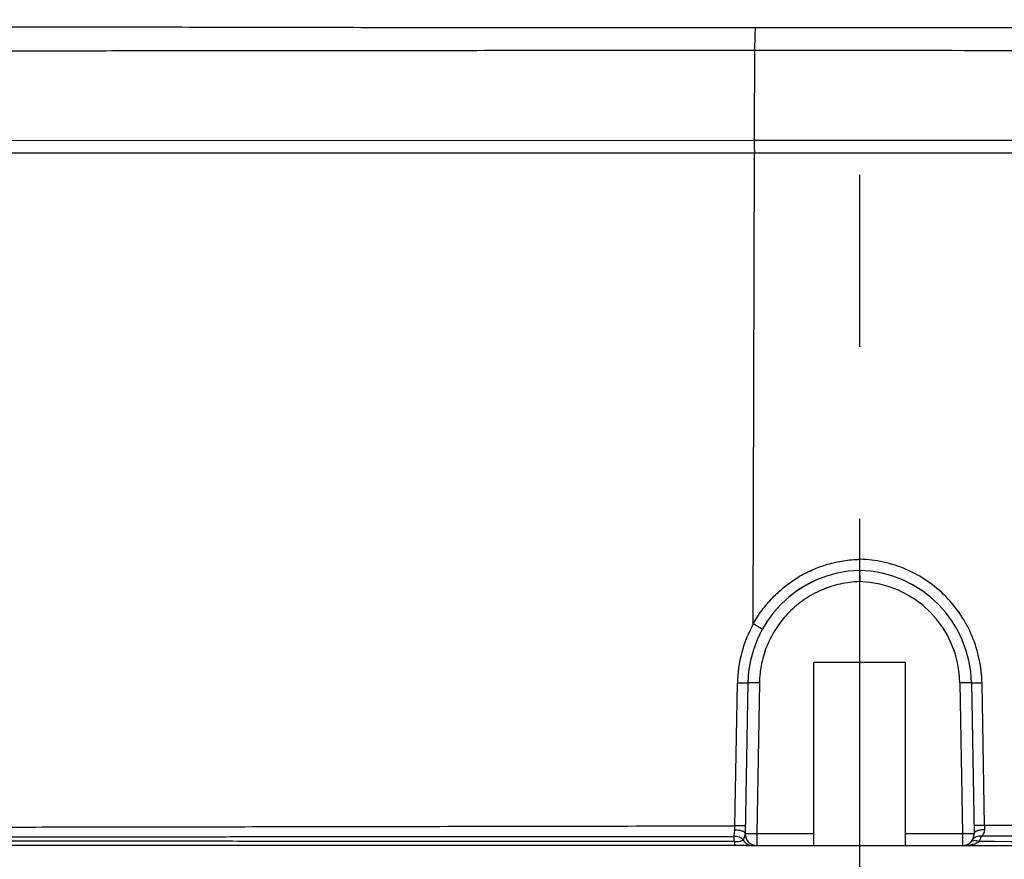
# Model space of a CAD drawing. Header units: millimetres. Extents: x 5828 to 6704, y 123 to 421.
# Tile 47 of 256: x 6407.62 to 6409.77, y 192.48 to 194.31. Entities that reach past the tile are written whole.
import ezdxf

# ---------------------------------------------------------------- set-up
doc = ezdxf.new("R2010")
doc.units = ezdxf.units.MM
doc.linetypes.add('CENTER', pattern=[0.6, 0.375, -0.075, 0.075, -0.075])
for name, color, linetype in [('中心线', 7, 'Continuous'), ('外形图', 7, 'Continuous'), ('尺寸标注', 7, 'Continuous')]:
    doc.layers.add(name, color=color, linetype=linetype)
doc.styles.add('微软雅黑', font='msyh.ttc', dxfattribs={"height": 1.5})
doc.dimstyles.new('尺寸标注_1_20比例', dxfattribs={"dimtxt": 1.5, "dimasz": 1.25, "dimexe": 0.5, "dimexo": 0.4, "dimgap": 0.5, "dimtad": 1, "dimdec": 1, "dimlfac": 20, "dimdsep": 46, "dimtxsty": '微软雅黑', "dimcen": 0.09, "dimadec": 0, "dimazin": 0, "dimtp": 0.01, "dimtm": 0.01, "dimtfac": 1, "dimtdec": 1, "dimtofl": 0, "dimtmove": 0, "dimatfit": 3, "dimfxl": 1, "dimtolj": 1, "dimarcsym": 0})

# ---------------------------------------------------------------- blocks, each defined once
blk = doc.blocks.new('*D1102')
at = {"layer": 'Defpoints', "color": 0}
for p in [(6409.4545, 201.6953), (6409.4545, 196.4975), (6406.5795, 189.9086)]:
    blk.add_point(p, dxfattribs=at)
at = {"layer": '尺寸标注', "color": 0, "lineweight": -2}
for p, q in [((6406.5795, 190.3086), (6406.5795, 202.1953)), ((6409.4545, 196.8975), (6409.4545, 202.1953)), ((6405.3295, 201.6953), (6404.0795, 201.6953)), ((6410.7045, 201.6953), (6417.675, 201.6953))]:
    blk.add_line(p, q, dxfattribs=at)
at = {"layer": '尺寸标注', "color": 0}
for points in [[(6405.3295, 201.487), (6405.3295, 201.9037), (6406.5795, 201.6953)], [(6410.7045, 201.9037), (6410.7045, 201.487), (6409.4545, 201.6953)]]:
    blk.add_solid(points, dxfattribs=at)
at = {"layer": '尺寸标注', "color": 0, "insert": (6415.1519, 202.9561), "char_height": 1.5, "attachment_point": 5, "style": '微软雅黑'}
blk.add_mtext('\\A1;\\A1;{\\fAlibaba PuHuiTi 3.0 55 Regular|b0|i0|c134|p18;57.5}', dxfattribs=at)

msp = doc.modelspace()

# ---------------------------------------------------------------- linework, layer by layer
at = {"layer": '中心线', "linetype": 'CENTER', "ltscale": 5}
msp.add_line((6409.4545, 182.3461), (6409.4545, 196.4975), dxfattribs=at)
at = {"layer": '外形图', "linetype": 'ByBlock'}
for p, q in [((6409.2248, 194.0453), (6406.3424, 194.0449)), ((6406.3453, 194.0186), (6413.0056, 194.0186)), ((6409.2223, 192.9916), (6409.2253, 194.0186)), ((6409.3545, 192.5341), (6409.3545, 192.9086)), ((6409.3545, 192.9086), (6409.5545, 192.9086)), ((6409.5545, 192.5341), (6409.5545, 192.9086)), ((6409.1825, 192.5516), (6409.1879, 192.8626)), ((6409.2107, 192.863), (6409.2049, 192.5341)), ((6409.2357, 192.863), (6409.2299, 192.5341)), ((6409.6733, 192.863), (6409.6791, 192.5341)), ((6409.6983, 192.863), (6409.704, 192.5341)), ((6409.7267, 192.5524), (6409.7213, 192.8626)), ((6409.2299, 192.5341), (6409.2299, 192.5086)), ((6409.3545, 192.5341), (6409.2299, 192.5341)), ((6409.3545, 192.5086), (6409.3545, 192.5336)), ((6409.6791, 192.5341), (6409.5545, 192.5341)), ((6409.5545, 192.5086), (6409.5545, 192.5336)), ((6409.6791, 192.5341), (6409.6791, 192.5086)), ((6409.2153, 192.5086), (6406.3425, 192.5086)), ((6409.1827, 192.5086), (6409.1828, 192.5086)), ((6409.2068, 192.5087), (6409.2153, 192.5086)), ((6409.2195, 192.5086), (6409.2199, 192.5086)), ((6409.2199, 192.5086), (6412.5669, 192.5086)), ((6409.2256, 192.509), (6409.2256, 192.509)), ((6409.2257, 192.509), (6409.2257, 192.509)), ((6409.2258, 192.509), (6409.2259, 192.509)), ((6409.2259, 192.5089), (6409.226, 192.5089)), ((6409.2261, 192.5089), (6409.2261, 192.5089)), ((6409.2262, 192.5089), (6409.2263, 192.5089))]:
    msp.add_line(p, q, dxfattribs=at)
for points in [[(6409.3553, 193.0854), (6409.3544, 193.0849), (6409.352, 193.0838), (6409.3497, 193.0826), (6409.3473, 193.0815), (6409.3449, 193.0802), (6409.3426, 193.079), (6409.3403, 193.0777), (6409.3379, 193.0764), (6409.3356, 193.0751), (6409.3333, 193.0738), (6409.3311, 193.0724), (6409.3288, 193.071), (6409.3265, 193.0696), (6409.3243, 193.0682), (6409.3221, 193.0667), (6409.3199, 193.0652), (6409.3177, 193.0637), (6409.3155, 193.0622), (6409.3134, 193.0606), (6409.3112, 193.0591), (6409.3091, 193.0575), (6409.307, 193.0558), (6409.3049, 193.0542), (6409.3029, 193.0525), (6409.3008, 193.0509), (6409.2988, 193.0492)], [(6409.2253, 192.509), (6409.2253, 192.509), (6409.2255, 192.509)], [(6409.2264, 192.5089), (6409.2265, 192.5089), (6409.2267, 192.5088)], [(6409.2267, 192.5088), (6409.2268, 192.5088), (6409.227, 192.5088), (6409.2271, 192.5088), (6409.2272, 192.5088), (6409.2273, 192.5088), (6409.2275, 192.5087), (6409.2276, 192.5087), (6409.2277, 192.5087), (6409.2279, 192.5087), (6409.228, 192.5087), (6409.2281, 192.5087), (6409.2283, 192.5087), (6409.2284, 192.5087), (6409.2286, 192.5087), (6409.2288, 192.5086), (6409.2289, 192.5086), (6409.2291, 192.5086), (6409.2293, 192.5086), (6409.2294, 192.5086), (6409.2296, 192.5086), (6409.2298, 192.5086)]]:
    msp.add_lwpolyline(points, dxfattribs=at)
for centre, radius, start, end in [((6409.4606, 192.8586), 0.25, 91.4105, 179), ((6409.4483, 192.8586), 0.25, 1, 88.5925), ((6409.4483, 192.8591), 0.225, 0.9999, 88.4359), ((6409.4645, 192.8579), 0.2767, 151.1005, 179.0189), ((6410.0177, 192.5611), 0.2912, 181.7027, 183.5507), ((6409.2299, 192.5336), 0.025, 179, 270), ((6409.6791, 192.5336), 0.025, 270, 1), ((6409.2206, 192.531), 0.0223, 268.2714, 269.2345), ((6409.6791, 192.6162), 0.1076, 269.9914, 271.8776)]:
    msp.add_arc(centre, radius, start, end, dxfattribs=at)
for points, knots in [([(6409.2272, 194.2914), (6409.1317, 194.2914), (6408.9423, 194.2914), (6408.6612, 194.2914), (6408.3871, 194.2915), (6408.1225, 194.292), (6407.8696, 194.2926), (6407.6306, 194.293), (6407.4077, 194.2932), (6407.2027, 194.2934), (6407.0438, 194.2936), (6406.927, 194.2938), (6406.8476, 194.294), (6406.7738, 194.2941), (6406.7059, 194.2941), (6406.644, 194.2941), (6406.5883, 194.2939), (6406.5388, 194.2937), (6406.5016, 194.2934), (6406.475, 194.2933), (6406.4576, 194.2932), (6406.4418, 194.2932), (6406.4277, 194.2932), (6406.4152, 194.2933), (6406.4044, 194.2935), (6406.3964, 194.2936), (6406.3909, 194.2938), (6406.3873, 194.2939), (6406.3842, 194.2941), (6406.3815, 194.2942), (6406.3792, 194.2943), (6406.3773, 194.2944), (6406.376, 194.2944), (6406.3751, 194.2944), (6406.3746, 194.2945), (6406.3742, 194.2945), (6406.3739, 194.2945), (6406.3738, 194.2944), (6406.3737, 194.2944), (6406.3736, 194.2944)], [0, 0, 0, 0, 0.100378, 0.199167, 0.295499, 0.388522, 0.477413, 0.56139, 0.639734, 0.711781, 0.776917, 0.806715, 0.834579, 0.860447, 0.884262, 0.90597, 0.925519, 0.942863, 0.957958, 0.964649, 0.970766, 0.976303, 0.981259, 0.985631, 0.98942, 0.992627, 0.994012, 0.995252, 0.996348, 0.9973, 0.998109, 0.998774, 0.999295, 0.999502, 0.999673, 0.999808, 0.999908, 0.999971, 1, 1, 1, 1]), ([(6409.2259, 194.2419), (6409.226, 194.2505), (6409.2262, 194.267), (6409.2268, 194.2835), (6409.2272, 194.2914)], [0, 0, 0, 0, 0.523034, 1, 1, 1, 1]), ([(6412.9571, 194.2907), (6412.9545, 194.2907), (6412.9494, 194.2906), (6412.942, 194.2902), (6412.9348, 194.2898), (6412.9277, 194.2896), (6412.9207, 194.2896), (6412.9118, 194.2897), (6412.9011, 194.2897), (6412.8885, 194.2892), (6412.8761, 194.2889), (6412.8633, 194.289), (6412.8499, 194.2895), (6412.8356, 194.2904), (6412.8204, 194.2913), (6412.8041, 194.2918), (6412.7867, 194.2915), (6412.7678, 194.2906), (6412.7467, 194.2898), (6412.7226, 194.2903), (6412.7006, 194.2917), (6412.6813, 194.2928), (6412.6657, 194.2935), (6412.6497, 194.2938), (6412.6331, 194.2935), (6412.6189, 194.2932), (6412.607, 194.2931), (6412.5975, 194.2934), (6412.5877, 194.2938), (6412.5775, 194.2943), (6412.5672, 194.2948), (6412.5568, 194.2949), (6412.5466, 194.2946), (6412.538, 194.2941), (6412.531, 194.2938), (6412.5234, 194.2937), (6412.5126, 194.2938), (6412.4977, 194.2943), (6412.48, 194.2948), (6412.4587, 194.2949), (6412.4339, 194.2946), (6412.4054, 194.2943), (6412.3602, 194.2939), (6412.295, 194.2939), (6412.2066, 194.2942), (6412.1049, 194.2944), (6411.9904, 194.2944), (6411.8637, 194.2941), (6411.7253, 194.2937), (6411.5758, 194.2933), (6411.4159, 194.293), (6411.2465, 194.2929), (6411.0685, 194.2928), (6410.8826, 194.2927), (6410.6899, 194.2924), (6410.4911, 194.292), (6410.2873, 194.2915), (6410.0083, 194.2911), (6409.6545, 194.2911), (6409.3701, 194.2914), (6409.2272, 194.2914)], [0, 0, 0, 0, 0.002114, 0.004085, 0.006002, 0.007898, 0.009776, 0.01161, 0.015092, 0.018405, 0.021697, 0.025094, 0.028687, 0.032522, 0.036608, 0.040945, 0.045569, 0.05059, 0.056186, 0.062585, 0.069932, 0.073944, 0.078128, 0.08244, 0.086863, 0.09147, 0.093892, 0.096427, 0.099075, 0.101823, 0.104616, 0.107389, 0.110123, 0.112856, 0.114273, 0.115758, 0.119046, 0.122952, 0.127682, 0.133355, 0.14001, 0.147651, 0.15627, 0.176354, 0.20011, 0.227411, 0.258135, 0.292155, 0.329322, 0.369467, 0.412393, 0.45788, 0.505695, 0.555599, 0.607351, 0.660712, 0.715434, 0.771256, 0.8851, 1, 1, 1, 1]), ([(6409.2259, 194.2419), (6409.0353, 194.2418), (6408.7524, 194.2416), (6408.3805, 194.2412), (6408.114, 194.241), (6407.8594, 194.2408), (6407.6187, 194.2405), (6407.3941, 194.2399), (6407.2179, 194.2394), (6407.0864, 194.239), (6406.9953, 194.2388), (6406.9097, 194.2387), (6406.8296, 194.2385), (6406.7552, 194.2383), (6406.6868, 194.2381), (6406.6244, 194.2379), (6406.5683, 194.2376), (6406.5254, 194.2373), (6406.4944, 194.2371), (6406.4735, 194.237), (6406.4543, 194.2369), (6406.4368, 194.2368), (6406.4209, 194.2368), (6406.4067, 194.2369), (6406.3942, 194.237), (6406.3834, 194.2372), (6406.3754, 194.2374), (6406.3699, 194.2376), (6406.3663, 194.2378), (6406.3632, 194.2379), (6406.3605, 194.2381), (6406.3582, 194.2382), (6406.3566, 194.2384), (6406.3555, 194.2384), (6406.3548, 194.2385), (6406.3542, 194.2385), (6406.3537, 194.2386), (6406.3534, 194.2386), (6406.3531, 194.2386), (6406.353, 194.2387), (6406.3529, 194.2387), (6406.3529, 194.2387), (6406.3529, 194.2387), (6406.3529, 194.2387)], [0, 0, 0, 0, 0.199063, 0.295361, 0.388373, 0.477274, 0.561283, 0.639675, 0.711783, 0.745285, 0.776989, 0.806824, 0.834723, 0.860624, 0.884466, 0.906194, 0.925753, 0.943095, 0.950921, 0.958177, 0.96486, 0.970964, 0.976488, 0.981429, 0.985786, 0.989558, 0.992747, 0.994124, 0.995355, 0.996441, 0.997383, 0.998181, 0.998834, 0.999107, 0.999343, 0.999543, 0.999707, 0.999835, 0.999926, 0.999959, 0.999981, 0.999995, 1, 1, 1, 1]), ([(6412.9744, 194.2427), (6412.9716, 194.2429), (6412.9662, 194.2433), (6412.9582, 194.2435), (6412.9506, 194.2437), (6412.9409, 194.2441), (6412.9292, 194.2446), (6412.9117, 194.245), (6412.8948, 194.2443), (6412.878, 194.2439), (6412.8598, 194.2439), (6412.8405, 194.2444), (6412.8199, 194.244), (6412.806, 194.2431), (6412.7943, 194.242), (6412.7849, 194.2412), (6412.7749, 194.2403), (6412.7643, 194.2397), (6412.753, 194.2392), (6412.7362, 194.2391), (6412.7183, 194.2395), (6412.6994, 194.2399), (6412.6842, 194.2399), (6412.6685, 194.2395), (6412.6523, 194.2385), (6412.6352, 194.2374), (6412.6202, 194.2371), (6412.6076, 194.2374), (6412.5976, 194.2376), (6412.5874, 194.2376), (6412.5774, 194.2372), (6412.5673, 194.2365), (6412.5589, 194.2357), (6412.552, 194.2353), (6412.5442, 194.235), (6412.5332, 194.2351), (6412.518, 194.2355), (6412.4997, 194.2358), (6412.4778, 194.2359), (6412.4524, 194.2357), (6412.4232, 194.2355), (6412.3771, 194.2353), (6412.3108, 194.2356), (6412.221, 194.2363), (6412.1378, 194.2368), (6412.0648, 194.2371), (6411.9834, 194.2374), (6411.8742, 194.2376), (6411.7345, 194.2378), (6411.5838, 194.2381), (6411.4228, 194.2385), (6411.19, 194.2393), (6410.9463, 194.2401), (6410.693, 194.2405), (6410.4934, 194.2407), (6410.2889, 194.2408), (6410.0091, 194.241), (6409.6543, 194.2415), (6409.3692, 194.2419), (6409.2259, 194.2419)], [0, 0, 0, 0, 0.002259, 0.004344, 0.006359, 0.008341, 0.012145, 0.015699, 0.022323, 0.025678, 0.029194, 0.036898, 0.041124, 0.045641, 0.04804, 0.050554, 0.053209, 0.056033, 0.05905, 0.062286, 0.069448, 0.073348, 0.077418, 0.081614, 0.085933, 0.090445, 0.095302, 0.097904, 0.100588, 0.103304, 0.105996, 0.108653, 0.111345, 0.112752, 0.114237, 0.117565, 0.121564, 0.126417, 0.132224, 0.139022, 0.146807, 0.155562, 0.1759, 0.199891, 0.227409, 0.242453, 0.258332, 0.29253, 0.329851, 0.370119, 0.413137, 0.458684, 0.556427, 0.608147, 0.661449, 0.716088, 0.771806, 0.885391, 1, 1, 1, 1]), ([(6412.9974, 194.0457), (6412.9767, 194.0457), (6412.9387, 194.0456), (6412.8498, 194.0454), (6412.7716, 194.0452), (6412.6999, 194.0452), (6412.6673, 194.0451), (6412.6312, 194.0451), (6412.599, 194.0451), (6412.5711, 194.045), (6412.5463, 194.045), (6412.5133, 194.045), (6412.4679, 194.0451), (6412.4079, 194.0451), (6412.2992, 194.0452), (6412.1292, 194.0453), (6411.8869, 194.0453), (6411.4736, 194.0454), (6410.8695, 194.0454), (6410.0741, 194.0454), (6409.5134, 194.0453), (6409.2248, 194.0453)], [0, 0, 0, 0, 0.016431, 0.030256, 0.070659, 0.078637, 0.087245, 0.096612, 0.107364, 0.11282, 0.118827, 0.127087, 0.139012, 0.154957, 0.174785, 0.225493, 0.290118, 0.3675, 0.554119, 0.770508, 1, 1, 1, 1]), ([(6409.2266, 194.0186), (6409.2265, 194.0186), (6409.2263, 194.0189), (6409.2262, 194.0193), (6409.2261, 194.0197), (6409.226, 194.0203), (6409.2259, 194.021), (6409.2257, 194.0218), (6409.2256, 194.0226), (6409.2255, 194.0237), (6409.2254, 194.0251), (6409.2253, 194.0268), (6409.2251, 194.029), (6409.225, 194.0318), (6409.2249, 194.0352), (6409.2248, 194.0386), (6409.2248, 194.0419), (6409.2248, 194.0442), (6409.2248, 194.0453)], [0, 0, 0, 0, 0.015043, 0.030667, 0.0463, 0.061934, 0.093201, 0.124469, 0.155738, 0.187007, 0.249544, 0.312082, 0.37462, 0.499696, 0.624771, 0.749848, 0.874924, 1, 1, 1, 1]), ([(6409.2223, 192.9916), (6409.228, 193.002), (6409.2409, 193.022), (6409.2638, 193.0493), (6409.2901, 193.0734), (6409.3193, 193.0939), (6409.3509, 193.1104), (6409.3843, 193.1226), (6409.4191, 193.1303), (6409.4427, 193.1324), (6409.4546, 193.1327)], [0, 0, 0, 0, 0.125174, 0.250268, 0.375404, 0.500423, 0.62533, 0.750212, 0.875105, 1, 1, 1, 1]), ([(6409.4547, 193.1086), (6409.4547, 193.1086), (6409.4547, 193.1086), (6409.4547, 193.1086), (6409.4547, 193.1087), (6409.4546, 193.1088), (6409.4546, 193.1089), (6409.4546, 193.1092), (6409.4545, 193.1097), (6409.4545, 193.1105), (6409.4545, 193.1116), (6409.4545, 193.113), (6409.4545, 193.1146), (6409.4545, 193.1164), (6409.4545, 193.1192), (6409.4545, 193.123), (6409.4545, 193.1278), (6409.4546, 193.1311), (6409.4546, 193.1327)], [0, 0, 0, 0, 0.000461, 0.001986, 0.004782, 0.009066, 0.015068, 0.02302, 0.045727, 0.079129, 0.124533, 0.181227, 0.248092, 0.323998, 0.407812, 0.593944, 0.795179, 1, 1, 1, 1]), ([(6409.7213, 192.8626), (6409.721, 192.88), (6409.717, 192.915), (6409.7014, 192.9654), (6409.6765, 193.0118), (6409.6433, 193.0527), (6409.6029, 193.0865), (6409.5569, 193.112), (6409.5068, 193.1281), (6409.472, 193.1323), (6409.4546, 193.1327)], [0, 0, 0, 0, 0.125177, 0.250438, 0.375569, 0.500587, 0.625547, 0.750416, 0.875222, 1, 1, 1, 1]), ([(6409.4547, 193.1085), (6409.4547, 193.1085), (6409.4547, 193.1085), (6409.4547, 193.1084), (6409.4546, 193.1083), (6409.4546, 193.1081), (6409.4546, 193.1078), (6409.4546, 193.1073), (6409.4545, 193.1066), (6409.4545, 193.1056), (6409.4544, 193.1044), (6409.4544, 193.1029), (6409.4544, 193.1013), (6409.4544, 193.0995), (6409.4545, 193.0969), (6409.4545, 193.0933), (6409.4545, 193.0887), (6409.4545, 193.0856), (6409.4545, 193.084)], [0, 0, 0, 0, 0.00123, 0.004897, 0.010964, 0.019395, 0.030156, 0.043212, 0.076079, 0.117738, 0.167929, 0.226187, 0.291898, 0.364441, 0.443191, 0.61664, 0.805076, 1, 1, 1, 1]), ([(6409.4545, 193.084), (6409.4402, 193.0836), (6409.4116, 193.0801), (6409.3706, 193.0668), (6409.3329, 193.0459), (6409.2998, 193.0183), (6409.2725, 192.9849), (6409.252, 192.947), (6409.2392, 192.9059), (6409.2359, 192.8773), (6409.2357, 192.863)], [0, 0, 0, 0, 0.125009, 0.250017, 0.375022, 0.500023, 0.625022, 0.750017, 0.875008, 1, 1, 1, 1]), ([(6409.2422, 192.9802), (6409.2421, 192.9803), (6409.2419, 192.9805), (6409.2415, 192.9807), (6409.241, 192.981), (6409.2404, 192.9814), (6409.2396, 192.9819), (6409.2385, 192.9824), (6409.2373, 192.9832), (6409.236, 192.9839), (6409.2344, 192.9848), (6409.2323, 192.986), (6409.2298, 192.9874), (6409.2265, 192.9892), (6409.224, 192.9906), (6409.2223, 192.9916)], [0, 0, 0, 0, 0.015546, 0.031208, 0.062435, 0.093699, 0.124947, 0.187451, 0.249954, 0.312458, 0.374962, 0.49997, 0.624977, 0.749985, 1, 1, 1, 1]), ([(6409.2107, 192.863), (6409.2106, 192.8628), (6409.2101, 192.8628), (6409.2097, 192.8627), (6409.2092, 192.8627), (6409.2086, 192.8626), (6409.2077, 192.8626), (6409.2065, 192.8626), (6409.205, 192.8625), (6409.2036, 192.8625), (6409.2017, 192.8625), (6409.1993, 192.8625), (6409.1965, 192.8625), (6409.1936, 192.8625), (6409.1907, 192.8626), (6409.1888, 192.8626), (6409.1879, 192.8626)], [0, 0, 0, 0, 0.030214, 0.045739, 0.06134, 0.092703, 0.12397, 0.186542, 0.249116, 0.311689, 0.374263, 0.49941, 0.624558, 0.749705, 0.874853, 1, 1, 1, 1]), ([(6409.2357, 192.863), (6409.2336, 192.863), (6409.2305, 192.8631), (6409.2263, 192.8631), (6409.2232, 192.8632), (6409.2206, 192.8632), (6409.2185, 192.8632), (6409.2169, 192.8632), (6409.2154, 192.8632), (6409.2141, 192.8632), (6409.213, 192.8631), (6409.2122, 192.8631), (6409.2116, 192.8631), (6409.2111, 192.8631), (6409.2108, 192.863), (6409.2107, 192.863)], [0, 0, 0, 0, 0.250016, 0.375024, 0.500032, 0.62504, 0.687544, 0.750048, 0.812551, 0.875055, 0.906307, 0.937559, 0.968811, 0.984435, 1, 1, 1, 1]), ([(6409.6983, 192.863), (6409.6982, 192.8631), (6409.6979, 192.8631), (6409.6975, 192.8631), (6409.6971, 192.8631), (6409.6966, 192.8631), (6409.696, 192.8631), (6409.6949, 192.8632), (6409.6936, 192.8632), (6409.6921, 192.8632), (6409.6905, 192.8632), (6409.6884, 192.8632), (6409.6858, 192.8632), (6409.6827, 192.8631), (6409.6785, 192.8631), (6409.6754, 192.863), (6409.6733, 192.863)], [0, 0, 0, 0, 0.01554, 0.031167, 0.046793, 0.062419, 0.093672, 0.124924, 0.18743, 0.249935, 0.312441, 0.374946, 0.499957, 0.624968, 0.749978, 1, 1, 1, 1]), ([(6409.7213, 192.8626), (6409.7203, 192.8626), (6409.7184, 192.8625), (6409.7155, 192.8625), (6409.7126, 192.8625), (6409.7098, 192.8625), (6409.7074, 192.8625), (6409.7054, 192.8625), (6409.704, 192.8625), (6409.7026, 192.8625), (6409.7014, 192.8626), (6409.7004, 192.8626), (6409.6998, 192.8627), (6409.6993, 192.8627), (6409.6989, 192.8628), (6409.6984, 192.8628), (6409.6983, 192.863)], [0, 0, 0, 0, 0.125152, 0.250305, 0.375457, 0.500609, 0.625761, 0.688338, 0.750914, 0.813489, 0.876064, 0.907332, 0.938697, 0.954297, 0.969822, 1, 1, 1, 1]), ([(6406.2977, 192.5509), (6406.2978, 192.5508), (6406.2982, 192.5508), (6406.2991, 192.5507), (6406.3004, 192.5507), (6406.3021, 192.5505), (6406.3043, 192.5504), (6406.3069, 192.5503), (6406.31, 192.5502), (6406.315, 192.55), (6406.3222, 192.5498), (6406.332, 192.5496), (6406.3435, 192.5494), (6406.3566, 192.5492), (6406.3712, 192.5491), (6406.3938, 192.549), (6406.4261, 192.5489), (6406.4696, 192.5489), (6406.5195, 192.5489), (6406.5757, 192.5489), (6406.6381, 192.5489), (6406.7067, 192.5488), (6406.7813, 192.5487), (6406.8616, 192.5486), (6406.9796, 192.5484), (6407.1398, 192.5484), (6407.3465, 192.5486), (6407.5712, 192.5489), (6407.812, 192.5493), (6408.0669, 192.5497), (6408.3338, 192.5501), (6408.707, 192.5508), (6408.991, 192.5513), (6409.1825, 192.5516)], [0, 0, 0, 0, 0.000133, 0.000425, 0.000876, 0.001483, 0.002245, 0.003159, 0.004223, 0.005436, 0.008296, 0.011722, 0.015703, 0.020231, 0.025303, 0.030918, 0.043785, 0.058854, 0.076141, 0.095635, 0.117308, 0.141108, 0.166975, 0.194837, 0.224622, 0.289657, 0.361498, 0.439573, 0.523268, 0.611896, 0.704694, 0.800858, 1, 1, 1, 1]), ([(6409.1805, 192.5287), (6409.1808, 192.5306), (6409.1815, 192.5351), (6409.1819, 192.5396), (6409.1821, 192.5422)], [0, 0, 0, 0, 0.432118, 1, 1, 1, 1]), ([(6409.1821, 192.5422), (6409.1821, 192.5429), (6409.1823, 192.5461), (6409.1824, 192.5492), (6409.1825, 192.5516)], [0, 0, 0, 0, 0.232701, 1, 1, 1, 1]), ([(6409.2049, 192.5341), (6409.2049, 192.5346), (6409.2048, 192.5357), (6409.2038, 192.5373), (6409.2019, 192.5387), (6409.1991, 192.5399), (6409.1955, 192.5408), (6409.1913, 192.5415), (6409.1868, 192.542), (6409.1837, 192.5422), (6409.1821, 192.5422)], [0, 0, 0, 0, 0.057872, 0.123551, 0.210538, 0.328673, 0.474016, 0.639482, 0.817562, 1, 1, 1, 1]), ([(6409.2052, 192.5519), (6409.2051, 192.5517), (6409.2047, 192.5517), (6409.2043, 192.5517), (6409.2038, 192.5516), (6409.2032, 192.5516), (6409.2022, 192.5516), (6409.201, 192.5515), (6409.1996, 192.5515), (6409.1982, 192.5515), (6409.1963, 192.5515), (6409.1939, 192.5514), (6409.1911, 192.5515), (6409.1882, 192.5515), (6409.1854, 192.5515), (6409.1835, 192.5515), (6409.1825, 192.5516)], [0, 0, 0, 0, 0.030231, 0.045755, 0.061358, 0.092719, 0.123985, 0.186557, 0.249129, 0.311701, 0.374275, 0.499419, 0.624564, 0.74971, 0.874855, 1, 1, 1, 1]), ([(6409.7267, 192.5524), (6409.7257, 192.5524), (6409.7238, 192.5524), (6409.7209, 192.5524), (6409.718, 192.5523), (6409.7152, 192.5523), (6409.7128, 192.5523), (6409.7108, 192.5523), (6409.7094, 192.5524), (6409.708, 192.5524), (6409.7068, 192.5524), (6409.7058, 192.5525), (6409.7052, 192.5525), (6409.7047, 192.5525), (6409.7043, 192.5526), (6409.7038, 192.5526), (6409.7037, 192.5528)], [0, 0, 0, 0, 0.125148, 0.250297, 0.375445, 0.500594, 0.625742, 0.688317, 0.75089, 0.813464, 0.876037, 0.907304, 0.938668, 0.954269, 0.969794, 1, 1, 1, 1]), ([(6409.7271, 192.543), (6409.724, 192.5429), (6409.7194, 192.5426), (6409.7136, 192.5415), (6409.7099, 192.5405), (6409.7072, 192.5392), (6409.7053, 192.5376), (6409.7042, 192.5358), (6409.704, 192.5346), (6409.704, 192.5341)], [0, 0, 0, 0, 0.353473, 0.51927, 0.662456, 0.77712, 0.866163, 0.937769, 1, 1, 1, 1]), ([(6409.7202, 192.5291), (6409.721, 192.5298), (6409.7226, 192.5314), (6409.7249, 192.5344), (6409.7264, 192.5375), (6409.7271, 192.5405), (6409.7272, 192.5422), (6409.7271, 192.543)], [0, 0, 0, 0, 0.194369, 0.427231, 0.693096, 0.840195, 1, 1, 1, 1]), ([(6412.6203, 192.5549), (6412.618, 192.5543), (6412.6131, 192.5533), (6412.6055, 192.5522), (6412.5974, 192.5516), (6412.5886, 192.5514), (6412.5788, 192.5514), (6412.5633, 192.5517), (6412.5403, 192.5522), (6412.5078, 192.5527), (6412.4687, 192.553), (6412.423, 192.5531), (6412.371, 192.5532), (6412.313, 192.5532), (6412.2241, 192.5534), (6412.0992, 192.5539), (6411.9331, 192.5543), (6411.7463, 192.5546), (6411.5402, 192.5545), (6411.3167, 192.5543), (6411.0778, 192.5541), (6410.8255, 192.5539), (6410.562, 192.5537), (6410.1945, 192.5532), (6409.915, 192.5527), (6409.7267, 192.5524)], [0, 0, 0, 0, 0.00253, 0.005151, 0.007934, 0.010962, 0.014313, 0.018064, 0.02702, 0.038202, 0.051732, 0.067558, 0.085562, 0.105635, 0.127705, 0.17766, 0.23516, 0.29989, 0.37133, 0.448806, 0.531596, 0.618994, 0.710296, 0.804762, 1, 1, 1, 1]), ([(6406.3103, 192.5284), (6406.3105, 192.5284), (6406.311, 192.5284), (6406.3119, 192.5283), (6406.3131, 192.5283), (6406.3145, 192.5283), (6406.3163, 192.5282), (6406.3187, 192.5282), (6406.3224, 192.5281), (6406.3271, 192.5281), (6406.3327, 192.528), (6406.3383, 192.528), (6406.3458, 192.5279), (6406.3551, 192.5279), (6406.3663, 192.5278), (6406.3813, 192.5278), (6406.4, 192.5278), (6406.4224, 192.5277), (6406.4448, 192.5277), (6406.4672, 192.5277), (6406.4971, 192.5277), (6406.5345, 192.5277), (6406.5793, 192.5277), (6406.6242, 192.5277), (6406.669, 192.5277), (6406.7139, 192.5277), (6406.7737, 192.5277), (6406.8484, 192.5277), (6406.9381, 192.5276), (6407.0278, 192.5276), (6407.1175, 192.5276), (6407.2371, 192.5276), (6407.3866, 192.5277), (6407.566, 192.5277), (6407.7454, 192.5278), (6407.9248, 192.5279), (6408.1042, 192.528), (6408.2835, 192.5281), (6408.5227, 192.5282), (6408.8217, 192.5284), (6409.0609, 192.5286), (6409.1805, 192.5287)], [0, 0, 0, 0, 0.000244, 0.000488, 0.000977, 0.001465, 0.001953, 0.00293, 0.003906, 0.005859, 0.007812, 0.009766, 0.011719, 0.015625, 0.019531, 0.023437, 0.03125, 0.039062, 0.046875, 0.054687, 0.0625, 0.078125, 0.09375, 0.109375, 0.125, 0.140625, 0.15625, 0.1875, 0.21875, 0.25, 0.28125, 0.3125, 0.375, 0.4375, 0.5, 0.5625, 0.625, 0.6875, 0.75, 0.875, 1, 1, 1, 1]), ([(6409.181, 192.5173), (6409.0619, 192.5173), (6408.8238, 192.5174), (6408.5262, 192.5176), (6408.288, 192.5177), (6408.1094, 192.5178), (6407.9308, 192.5179), (6407.7522, 192.518), (6407.5737, 192.5181), (6407.3951, 192.5182), (6407.2462, 192.5183), (6407.1272, 192.5183), (6407.0379, 192.5183), (6406.9486, 192.5182), (6406.8593, 192.5182), (6406.77, 192.5181), (6406.6956, 192.5181), (6406.636, 192.5181), (6406.5914, 192.5181), (6406.5467, 192.5181), (6406.5095, 192.5181), (6406.4798, 192.5181), (6406.4574, 192.5181), (6406.4351, 192.518), (6406.4128, 192.518), (6406.3942, 192.518), (6406.3793, 192.5179), (6406.3681, 192.5179), (6406.3588, 192.5178), (6406.3514, 192.5178), (6406.3458, 192.5177), (6406.3402, 192.5177), (6406.3356, 192.5176), (6406.3319, 192.5176), (6406.3295, 192.5176), (6406.3277, 192.5175), (6406.3263, 192.5175), (6406.3251, 192.5175), (6406.3242, 192.5175), (6406.3237, 192.5175), (6406.3235, 192.5174)], [0, 0, 0, 0, 0.125, 0.25, 0.3125, 0.375, 0.4375, 0.5, 0.5625, 0.625, 0.6875, 0.71875, 0.75, 0.78125, 0.8125, 0.84375, 0.875, 0.890625, 0.90625, 0.921875, 0.9375, 0.945313, 0.953125, 0.960938, 0.96875, 0.976563, 0.980469, 0.984375, 0.988281, 0.990234, 0.992188, 0.994141, 0.996094, 0.99707, 0.998047, 0.998535, 0.999023, 0.999512, 0.999756, 1, 1, 1, 1]), ([(6409.2004, 192.5207), (6409.1992, 192.5221), (6409.1966, 192.5246), (6409.1916, 192.5271), (6409.1861, 192.5284), (6409.1824, 192.5286), (6409.1805, 192.5287)], [0, 0, 0, 0, 0.240998, 0.489689, 0.743765, 1, 1, 1, 1]), ([(6409.181, 192.5173), (6409.181, 192.5184), (6409.1809, 192.5222), (6409.1807, 192.526), (6409.1805, 192.5286)], [0, 0, 0, 0, 0.291872, 1, 1, 1, 1]), ([(6409.181, 192.5173), (6409.1822, 192.5173), (6409.1846, 192.5173), (6409.1881, 192.5174), (6409.1913, 192.5176), (6409.194, 192.5181), (6409.1962, 192.5188), (6409.1983, 192.5195), (6409.1997, 192.5202), (6409.2004, 192.5207)], [0, 0, 0, 0, 0.183914, 0.362592, 0.52411, 0.661719, 0.77609, 0.868241, 1, 1, 1, 1]), ([(6409.181, 192.5173), (6409.1811, 192.5165), (6409.1812, 192.5154), (6409.1813, 192.5139), (6409.1815, 192.5128), (6409.1816, 192.5117), (6409.1818, 192.5108), (6409.1819, 192.5101), (6409.1821, 192.5095), (6409.1823, 192.509), (6409.1825, 192.5086), (6409.1827, 192.5086)], [0, 0, 0, 0, 0.25064, 0.375962, 0.501282, 0.626601, 0.751914, 0.814571, 0.877223, 0.93983, 1, 1, 1, 1]), ([(6409.2049, 192.5341), (6409.2049, 192.534), (6409.2049, 192.5338), (6409.2048, 192.5335), (6409.2046, 192.5329), (6409.2043, 192.5318), (6409.2037, 192.5302), (6409.2028, 192.5275), (6409.2016, 192.5243), (6409.2007, 192.5218), (6409.2004, 192.5207)], [0, 0, 0, 0, 0.010853, 0.039707, 0.083884, 0.140714, 0.281852, 0.443074, 0.752458, 1, 1, 1, 1]), ([(6409.2004, 192.5207), (6409.2004, 192.5206), (6409.2006, 192.5204), (6409.2008, 192.52), (6409.2012, 192.5194), (6409.2016, 192.5188), (6409.2022, 192.518), (6409.203, 192.517), (6409.2043, 192.5155), (6409.2062, 192.5137), (6409.2086, 192.512), (6409.2113, 192.5106), (6409.215, 192.5092), (6409.218, 192.5087), (6409.2199, 192.5087)], [0, 0, 0, 0, 0.016069, 0.032063, 0.064009, 0.09591, 0.127791, 0.191333, 0.254615, 0.380589, 0.505782, 0.630251, 0.75411, 1, 1, 1, 1]), ([(6409.2299, 192.5341), (6409.2278, 192.5341), (6409.2247, 192.5341), (6409.2206, 192.5342), (6409.2174, 192.5342), (6409.2148, 192.5342), (6409.2127, 192.5342), (6409.2112, 192.5342), (6409.2096, 192.5342), (6409.2083, 192.5342), (6409.2073, 192.5342), (6409.2065, 192.5342), (6409.2058, 192.5342), (6409.2053, 192.5341), (6409.2051, 192.5341), (6409.2049, 192.5341)], [0, 0, 0, 0, 0.250016, 0.375024, 0.500032, 0.62504, 0.687544, 0.750048, 0.812551, 0.875055, 0.906307, 0.937559, 0.968811, 0.984435, 1, 1, 1, 1]), ([(6409.704, 192.5341), (6409.7039, 192.5341), (6409.7037, 192.5341), (6409.7033, 192.5342), (6409.7029, 192.5342), (6409.7024, 192.5342), (6409.7017, 192.5342), (6409.7007, 192.5342), (6409.6994, 192.5342), (6409.6978, 192.5342), (6409.6962, 192.5342), (6409.6942, 192.5342), (6409.6916, 192.5342), (6409.6884, 192.5342), (6409.6843, 192.5341), (6409.6811, 192.5341), (6409.6791, 192.5341)], [0, 0, 0, 0, 0.01554, 0.031167, 0.046793, 0.062419, 0.093672, 0.124924, 0.18743, 0.249935, 0.312441, 0.374946, 0.499957, 0.624968, 0.749978, 1, 1, 1, 1]), ([(6409.6826, 192.5087), (6409.6882, 192.5089), (6409.6967, 192.5098), (6409.7075, 192.5132), (6409.7126, 192.5157), (6409.7151, 192.5171)], [0, 0, 0, 0, 0.500084, 0.749499, 1, 1, 1, 1]), ([(6409.7151, 192.5171), (6409.7135, 192.5179), (6409.7102, 192.519), (6409.706, 192.5195), (6409.7028, 192.5193), (6409.7003, 192.5188), (6409.6986, 192.518), (6409.6978, 192.5171)], [0, 0, 0, 0, 0.29219, 0.572298, 0.699933, 0.81441, 1, 1, 1, 1]), ([(6409.7202, 192.5291), (6409.7183, 192.5293), (6409.7142, 192.5293), (6409.7092, 192.5281), (6409.7056, 192.5261), (6409.7027, 192.5237), (6409.701, 192.5216), (6409.7001, 192.5201)], [0, 0, 0, 0, 0.248226, 0.520279, 0.652395, 0.778257, 1, 1, 1, 1]), ([(6409.7151, 192.5171), (6409.7161, 192.5194), (6409.7179, 192.5234), (6409.7195, 192.5274), (6409.7202, 192.5291)], [0, 0, 0, 0, 0.571527, 1, 1, 1, 1]), ([(6412.5839, 192.517), (6412.5829, 192.517), (6412.5803, 192.517), (6412.573, 192.5172), (6412.5598, 192.5174), (6412.5392, 192.5173), (6412.5122, 192.5172), (6412.4788, 192.5171), (6412.4393, 192.5171), (6412.3935, 192.5171), (6412.3416, 192.517), (6412.2838, 192.517), (6412.1951, 192.517), (6412.0703, 192.517), (6411.9046, 192.517), (6411.7186, 192.517), (6411.5139, 192.517), (6411.2085, 192.517), (6410.607, 192.517), (6410.0796, 192.517), (6409.7151, 192.5171)], [0, 0, 0, 0, 0.001071, 0.002706, 0.007666, 0.014862, 0.024281, 0.035907, 0.049718, 0.065684, 0.083771, 0.103942, 0.126155, 0.176518, 0.234446, 0.299458, 0.371017, 0.448531, 0.618813, 1, 1, 1, 1]), ([(6412.604, 192.5306), (6412.6, 192.5297), (6412.5935, 192.529), (6412.5841, 192.5287), (6412.572, 192.5286), (6412.5535, 192.5288), (6412.527, 192.529), (6412.4943, 192.5292), (6412.455, 192.5294), (6412.4094, 192.5295), (6412.3362, 192.5295), (6412.2301, 192.5296), (6412.0859, 192.5299), (6411.92, 192.5302), (6411.7336, 192.5304), (6411.528, 192.5303), (6411.3052, 192.5302), (6411.067, 192.5301), (6410.8155, 192.5299), (6410.5529, 192.5298), (6410.1865, 192.5295), (6409.9079, 192.5293), (6409.7202, 192.5291)], [0, 0, 0, 0, 0.004284, 0.006843, 0.009762, 0.016884, 0.026004, 0.037338, 0.050958, 0.066826, 0.084854, 0.127075, 0.177169, 0.234819, 0.299653, 0.371145, 0.448647, 0.531465, 0.618897, 0.710233, 0.804724, 1, 1, 1, 1])]:
    msp.add_open_spline(points, degree=3, knots=knots, dxfattribs=at)
msp.add_open_spline([(6409.2248, 194.0453), (6409.2252, 194.1108), (6409.2256, 194.1763), (6409.2259, 194.2419)], degree=3, dxfattribs=at)

# ---------------------------------------------------------------- dimensions: what is measured, and where the dimension line sits
at = {"layer": '尺寸标注'}
dim = msp.add_linear_dim(base=(6409.4545, 201.6953), p1=(6406.5795, 189.9086), p2=(6409.4545, 196.4975), text='\\A1;{\\fAlibaba PuHuiTi 3.0 55 Regular|b0|i0|c134|p18;<>}', dimstyle='尺寸标注_1_20比例', dxfattribs=at)
dim.commit()
dim.dimension.update_dxf_attribs({"geometry": '*D1102', "text_midpoint": (6415.1519, 201.6953), "dimtype": 160})

doc.saveas('drawing.dxf')
